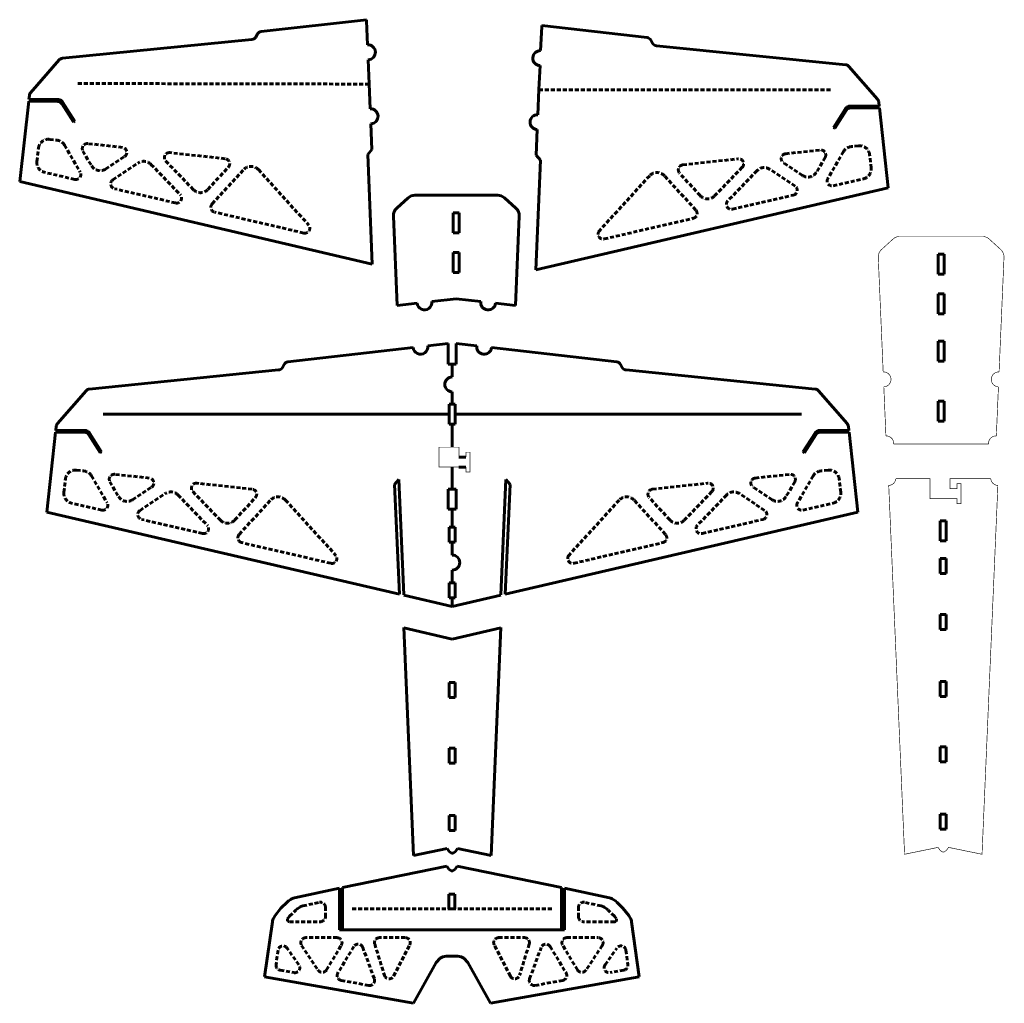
# Model space of a CAD drawing. Header units: millimetres. Extents: x 0 to 2676, y 135 to 1648.
# Tile 1 of 4: x 10 to 996, y 135 to 1120. Entities that reach past the tile are written whole.
import ezdxf

# ---------------------------------------------------------------- set-up
doc = ezdxf.new("R2010")
doc.units = ezdxf.units.MM
for name, pattern in [('K5LT32769', [6, 4, -2]), ('K5LT32770', [0]), ('K5LT32772', [0])]:
    doc.linetypes.add(name, pattern=pattern)

# ---------------------------------------------------------------- blocks, each defined once
blk = doc.blocks.new('U26')
at = {"color": 5, "linetype": 'K5LT32770', "lineweight": 60, "true_color": 0x0000ff}
for p, q in [((394.65, 511.55), (404.45, 283.2)), ((394.67, 511.2), (443.26, 499.92)), ((491.85, 511.2), (443.26, 499.92)), ((491.87, 511.55), (482.07, 283.2)), ((440.26, 441.37), (440.26, 456.37)), ((440.26, 456.37), (443.26, 456.37)), ((446.26, 456.37), (443.26, 456.37)), ((446.26, 441.37), (446.26, 456.37)), ((443.26, 441.37), (440.26, 441.37)), ((443.26, 441.37), (446.26, 441.37)), ((440.26, 375.75), (440.26, 390.75)), ((440.26, 390.75), (443.26, 390.75)), ((446.26, 390.75), (443.26, 390.75)), ((446.26, 375.75), (446.26, 390.75)), ((443.26, 375.75), (440.26, 375.75)), ((443.26, 375.75), (446.26, 375.75)), ((440.26, 308.23), (440.26, 323.23)), ((440.26, 323.23), (443.26, 323.23)), ((446.26, 323.23), (443.26, 323.23)), ((446.26, 308.23), (446.26, 323.23)), ((443.26, 308.23), (440.26, 308.23)), ((443.26, 308.23), (446.26, 308.23)), ((404.45, 283.2), (437.97, 290.08)), ((437.97, 290.08), (440.13, 287.07)), ((440.13, 287.07), (442.56, 285.49)), ((446.4, 287.07), (443.96, 285.49)), ((448.55, 290.08), (446.4, 287.07)), ((482.07, 283.2), (448.55, 290.08)), ((442.56, 285.49), (443.26, 285.49)), ((443.96, 285.49), (443.26, 285.49))]:
    blk.add_line(p, q, dxfattribs=at)
blk = doc.blocks.new('U27')
at = {"color": 5, "linetype": 'K5LT32770', "lineweight": 60, "true_color": 0x0000ff}
for p, q in [((333.08, 250.94), (437.63, 272.41)), ((437.63, 272.41), (439.78, 269.39)), ((439.78, 269.39), (442.21, 267.82)), ((442.21, 267.82), (442.91, 267.82)), ((443.61, 267.82), (442.91, 267.82)), ((446.05, 269.39), (443.61, 267.82)), ((448.2, 272.41), (446.05, 269.39)), ((552.74, 250.94), (448.2, 272.41)), ((284.99, 240.7), (330.08, 250.32)), ((330.08, 208.74), (330.08, 250.32)), ((333.08, 208.74), (333.08, 250.94)), ((552.74, 208.74), (552.74, 250.94)), ((555.74, 208.74), (555.74, 250.32)), ((600.83, 240.7), (555.74, 250.32)), ((279.22, 237.65), (281.41, 239.16)), ((439.91, 229.53), (439.91, 244.53)), ((442.91, 244.53), (439.91, 244.53)), ((442.91, 244.53), (445.91, 244.53)), ((445.91, 229.53), (445.91, 244.53)), ((606.61, 237.65), (604.41, 239.16)), ((265.84, 223.08), (271.58, 230.25)), ((271.58, 230.25), (277.81, 236.48)), ((614.25, 230.25), (608.01, 236.48)), ((619.98, 223.08), (614.25, 230.25)), ((264.3, 220.52), (265.84, 223.08)), ((621.52, 220.52), (619.98, 223.08)), ((255.23, 161.71), (262.98, 216.77)), ((330.08, 208.74), (333.08, 208.74)), ((333.08, 208.74), (442.91, 208.74)), ((552.74, 208.74), (442.91, 208.74)), ((552.74, 208.74), (555.74, 208.74)), ((630.59, 161.71), (622.85, 216.77)), ((431.03, 180.35), (427.01, 175.76)), ((433.61, 181.5), (431.03, 180.35)), ((437.05, 182.36), (433.61, 181.5)), ((442.91, 182.36), (437.05, 182.36)), ((442.91, 182.36), (448.77, 182.36)), ((448.77, 182.36), (452.21, 181.5)), ((452.21, 181.5), (454.79, 180.35)), ((454.79, 180.35), (458.81, 175.76)), ((427.01, 175.76), (404.36, 135.04)), ((458.81, 175.76), (481.46, 135.04)), ((404.36, 135.04), (255.23, 161.71)), ((481.46, 135.04), (630.59, 161.71))]:
    blk.add_line(p, q, dxfattribs=at)
at = {"color": 5, "linetype": 'K5LT32769', "lineweight": 60, "true_color": 0x0000ff}
for p, q in [((280.18, 222.22), (286.41, 228.46)), ((287.82, 229.62), (290.01, 231.13)), ((293.59, 232.67), (310.09, 236.2)), ((316.14, 221.77), (316.14, 231.31)), ((442.91, 229.53), (342.91, 229.53)), ((442.91, 229.53), (542.91, 229.53)), ((569.69, 221.77), (569.69, 231.31)), ((592.23, 232.67), (575.73, 236.2)), ((598.01, 229.62), (595.81, 231.13)), ((605.65, 222.22), (599.41, 228.46)), ((278.41, 220.02), (280.18, 222.22)), ((607.41, 220.02), (605.65, 222.22)), ((279.97, 216.77), (311.14, 216.77)), ((605.85, 216.77), (574.69, 216.77)), ((327.75, 200.81), (296.48, 200.81)), ((396.14, 200.81), (370.3, 200.81)), ((489.68, 200.81), (515.52, 200.81)), ((558.07, 200.81), (589.34, 200.81)), ((268.62, 188.21), (266.65, 173.86)), ((289.51, 173.57), (277.66, 190.41)), ((292.31, 193.05), (308.75, 168.3)), ((317.21, 168.5), (332.04, 193.24)), ((344.51, 191.9), (328.59, 165.43)), ((365.12, 159.61), (353.48, 191.06)), ((365.53, 194.34), (375.2, 163.07)), ((384.42, 162.25), (400.59, 193.52)), ((501.41, 162.25), (485.24, 193.52)), ((520.29, 194.34), (510.62, 163.07)), ((520.7, 159.61), (532.34, 191.06)), ((541.32, 191.9), (557.23, 165.43)), ((568.62, 168.5), (553.78, 193.24)), ((593.51, 193.05), (577.07, 168.3)), ((596.32, 173.57), (608.16, 190.41)), ((617.2, 188.21), (619.17, 173.86)), ((270.72, 168.26), (284.53, 165.77)), ((615.11, 168.26), (601.29, 165.77)), ((331.99, 157.93), (359.54, 152.96)), ((553.83, 157.93), (526.28, 152.96))]:
    blk.add_line(p, q, dxfattribs=at)
at = {"color": 5, "linetype": 'K5LT32770', "lineweight": 60, "true_color": 0x0000ff}
for centre, start, end in [((284.88, 229.41), 124.50853, 135), ((287.08, 230.92), 102.04703, 124.50853), ((598.75, 230.92), 55.49147, 77.95297), ((272.88, 215.37), 149.03625, 171.99086), ((612.94, 215.37), 8.00914, 30.96375)]:
    blk.add_arc(centre, 10, start, end, dxfattribs=at)
at = {"color": 5, "linetype": 'K5LT32769', "lineweight": 60, "true_color": 0x0000ff}
for centre, radius, start, end in [((600.94, 229.41), 10, 45, 55.49147), ((293.48, 221.38), 10, 124.50853, 135), ((295.68, 222.89), 10, 102.04703, 124.50853), ((311.14, 231.31), 5, 0, 102.04703), ((574.69, 231.31), 5, 77.95297, 180), ((590.15, 222.89), 10, 55.49147, 77.95297), ((592.34, 221.38), 10, 45, 55.49147), ((279.97, 218.77), 2, 141.34019, 270), ((311.14, 221.77), 5, 270, 0), ((574.69, 221.77), 5, 180, 270), ((605.85, 218.77), 2, 270, 38.65981), ((296.48, 195.81), 5, 90, 213.5972), ((327.75, 195.81), 5, 329.05666, 90), ((370.3, 195.81), 5, 90, 197.18795), ((396.14, 195.81), 5, 332.65731, 90), ((489.68, 195.81), 5, 90, 207.34269), ((515.52, 195.81), 5, 342.81205, 90), ((558.07, 195.81), 5, 90, 210.94334), ((589.34, 195.81), 5, 326.4028, 90), ((273.57, 187.54), 5, 35.11662, 172.19147), ((348.79, 189.32), 5, 20.31161, 148.98195), ((537.03, 189.32), 5, 31.01805, 159.68839), ((612.25, 187.54), 5, 7.80853, 144.88338), ((271.6, 173.18), 5, 172.19147, 259.78575), ((285.42, 170.69), 5, 259.78575, 35.11662), ((312.92, 171.07), 5, 213.5972, 329.05666), ((572.9, 171.07), 5, 210.94334, 326.4028), ((600.41, 170.69), 5, 144.88338, 280.21425), ((614.22, 173.18), 5, 280.21425, 7.80853), ((332.88, 162.85), 5, 148.98195, 259.76816), ((360.43, 157.88), 5, 259.76816, 20.31161), ((379.98, 164.55), 5, 197.18795, 332.65731), ((505.85, 164.55), 5, 207.34269, 342.81205), ((525.39, 157.88), 5, 159.68839, 280.23184), ((552.95, 162.85), 5, 280.23184, 31.01805)]:
    blk.add_arc(centre, radius, start, end, dxfattribs=at)
blk = doc.blocks.new('U28')
at = {"color": 5, "linetype": 'K5LT32770', "lineweight": 60, "true_color": 0x0000ff}
for p, q in [((399.05, 942.06), (387.53, 931.59)), ((447.26, 944.66), (405.78, 944.66)), ((447.26, 944.66), (488.74, 944.66)), ((495.47, 942.06), (506.99, 931.59)), ((384.27, 923.76), (388.12, 834.14)), ((444.26, 906.85), (444.26, 926.85)), ((444.26, 926.85), (447.26, 926.85)), ((450.26, 926.85), (447.26, 926.85)), ((450.26, 906.85), (450.26, 926.85)), ((510.25, 923.76), (506.4, 834.14)), ((447.26, 906.85), (444.26, 906.85)), ((447.26, 906.85), (450.26, 906.85)), ((444.26, 867.21), (444.26, 887.21)), ((444.26, 887.21), (447.26, 887.21)), ((450.26, 887.21), (447.26, 887.21)), ((450.26, 867.21), (450.26, 887.21)), ((447.26, 867.21), (444.26, 867.21)), ((447.26, 867.21), (450.26, 867.21)), ((447.26, 840.87), (422.79, 838.08)), ((447.26, 840.87), (471.73, 838.08)), ((407.88, 836.39), (388.12, 834.14)), ((486.64, 836.39), (506.4, 834.14))]:
    blk.add_line(p, q, dxfattribs=at)
for centre, radius, start, end in [((405.78, 934.66), 10, 90, 132.27366), ((488.74, 934.66), 10, 47.72634, 90), ((394.26, 924.19), 10, 132.27366, 182.45754), ((500.26, 924.19), 10, 357.54246, 47.72634), ((415.34, 837.24), 7.5, 186.48811, 6.48811), ((479.18, 837.24), 7.5, 173.51189, 353.51189)]:
    blk.add_arc(centre, radius, start, end, dxfattribs=at)
blk = doc.blocks.new('U29')
at = {"color": 5, "linetype": 'K5LT32770', "lineweight": 60, "true_color": 0x0000ff}
for p, q in [((532.78, 1113.41), (531.75, 1089.45)), ((532.83, 1114.61), (532.78, 1113.41)), ((532.83, 1114.61), (638.38, 1102.6)), ((642.19, 1100.06), (643.89, 1096.99)), ((647.76, 1094.45), (837.39, 1075.37)), ((531.11, 1074.46), (530.08, 1050.51)), ((840.66, 1073.68), (869.31, 1040.79)), ((530.08, 1050.51), (529, 1025.31)), ((870.51, 1038.06), (870.97, 1033.88)), ((825.03, 1012.33), (837.32, 1031.57)), ((826.39, 1011.51), (838.11, 1029.85)), ((841.53, 1033.88), (870.97, 1033.88)), ((842.32, 1032.16), (871.16, 1032.16)), ((871.16, 1032.16), (880.09, 951.86)), ((528.36, 1010.32), (527.26, 984.68)), ((826.39, 1011.51), (825.03, 1012.33)), ((526.77, 869.84), (531.48, 979.6)), ((531.48, 979.6), (527.26, 984.68)), ((880.09, 951.86), (526.77, 869.84))]:
    blk.add_line(p, q, dxfattribs=at)
at = {"color": 5, "linetype": 'K5LT32769', "lineweight": 60, "true_color": 0x0000ff}
for p, q in [((530.06, 1050.11), (823.69, 1050.11)), ((777.26, 986.19), (811.88, 989.94)), ((835.2, 988.38), (819.47, 961.44)), ((850.36, 994.1), (842.76, 993.28)), ((674.15, 975.04), (729.64, 981.04)), ((793.99, 964.47), (775.04, 977.06)), ((816.74, 982.45), (808.16, 967.76)), ((862.86, 971.92), (861.38, 985.27)), ((733.77, 972.59), (706.1, 944.01)), ((748.57, 969.26), (719.25, 938.96)), ((786.62, 953.81), (761.29, 970.64)), ((640.99, 964.17), (590.59, 909.02)), ((687.22, 929.73), (655.75, 964.17)), ((691.53, 944.21), (670.99, 966.69)), ((824.92, 954.05), (855.18, 961.07)), ((723.97, 930.62), (784.98, 944.78)), ((595.42, 900.77), (684.66, 921.49))]:
    blk.add_line(p, q, dxfattribs=at)
at = {"color": 5, "linetype": 'K5LT32770', "lineweight": 60, "true_color": 0x0000ff}
for centre, radius, start, end in [((637.82, 1097.63), 5, 29.05461, 83.51189), ((648.26, 1099.42), 5, 209.05461, 264.25584), ((531.43, 1081.96), 7.5, 87.54246, 267.54246), ((836.89, 1070.4), 5, 41.05482, 84.25584), ((865.54, 1037.51), 5, 6.34019, 41.05482), ((841.53, 1028.88), 5, 90, 147.42595), ((842.32, 1027.16), 5, 90, 147.42595), ((528.68, 1017.81), 7.5, 87.54246, 267.54246)]:
    blk.add_arc(centre, radius, start, end, dxfattribs=at)
at = {"color": 5, "linetype": 'K5LT32769', "lineweight": 60, "true_color": 0x0000ff}
for centre, radius, start, end in [((812.42, 984.97), 5, 329.72591, 96.17564), ((843.84, 983.34), 10, 96.17564, 149.72591), ((851.44, 984.16), 10, 6.34019, 96.17564), ((730.17, 976.07), 5, 315.93855, 96.17564), ((777.8, 981.22), 5, 96.17564, 236.41272), ((648.37, 957.42), 10, 42.41906, 137.58094), ((674.69, 970.06), 5, 96.17564, 222.41906), ((755.76, 962.31), 10, 56.41272, 135.93855), ((799.52, 972.8), 10, 236.41272, 329.72591), ((852.92, 970.82), 10, 283.06932, 6.34019), ((823.79, 958.92), 5, 149.72591, 283.06932), ((783.85, 949.65), 5, 283.06932, 56.41272), ((698.92, 950.96), 10, 222.41906, 315.93855), ((722.84, 935.49), 5, 135.93855, 283.06932), ((683.53, 926.36), 5, 283.06932, 42.41906), ((594.28, 905.64), 5, 137.58094, 283.06932)]:
    blk.add_arc(centre, radius, start, end, dxfattribs=at)
blk = doc.blocks.new('U30')
at = {"color": 5, "linetype": 'K5LT32770', "lineweight": 60, "true_color": 0x0000ff}
for p, q in [((357.36, 1120.48), (251.79, 1108.68)), ((357.36, 1120.48), (357.41, 1119.28)), ((357.41, 1119.28), (358.39, 1095.32)), ((247.98, 1106.15), (246.27, 1103.09)), ((242.39, 1100.55), (52.73, 1081.85)), ((49.45, 1080.16), (20.74, 1047.33)), ((359.01, 1080.33), (359.99, 1056.38)), ((359.99, 1056.38), (361.02, 1031.17)), ((18.87, 1038.7), (9.79, 958.41)), ((47.71, 1038.64), (18.87, 1038.7)), ((19.54, 1044.6), (19.06, 1040.42)), ((48.51, 1040.36), (19.06, 1040.42)), ((63.6, 1017.96), (51.92, 1036.32)), ((64.97, 1018.78), (52.72, 1038.04)), ((63.6, 1017.96), (64.97, 1018.78)), ((361.63, 1016.18), (362.68, 990.54)), ((358.45, 985.47), (362.68, 990.54)), ((362.95, 875.7), (358.45, 985.47)), ((9.79, 958.41), (362.95, 875.7))]:
    blk.add_line(p, q, dxfattribs=at)
at = {"color": 5, "linetype": 'K5LT32769', "lineweight": 60, "true_color": 0x0000ff}
for p, q in [((360.01, 1055.98), (66.38, 1056.56)), ((39.6, 1000.6), (47.2, 999.76)), ((27.06, 978.44), (28.57, 991.79)), ((54.75, 994.85), (70.42, 967.88)), ((73.2, 988.88), (81.75, 974.17)), ((112.68, 992.55), (78.07, 996.36)), ((215.77, 981.19), (160.3, 987.3)), ((95.91, 970.86), (114.89, 983.41)), ((103.26, 960.19), (128.62, 976.96)), ((156.15, 978.86), (183.76, 950.22)), ((64.96, 960.5), (34.71, 967.58)), ((141.34, 975.56), (170.6, 945.2)), ((198.33, 950.4), (218.91, 972.84)), ((202.61, 935.91), (234.15, 970.28)), ((248.91, 970.25), (299.2, 915)), ((165.86, 936.87), (104.88, 951.15)), ((294.36, 906.77), (205.16, 927.66))]:
    blk.add_line(p, q, dxfattribs=at)
at = {"color": 5, "linetype": 'K5LT32770', "lineweight": 60, "true_color": 0x0000ff}
for centre, radius, start, end in [((252.34, 1103.71), 5, 96.37508, 150.83235), ((241.9, 1105.52), 5, 275.63112, 330.83235), ((358.7, 1087.83), 7.5, 272.3445, 92.3445), ((53.22, 1076.87), 5, 95.63112, 138.83214), ((24.5, 1044.04), 5, 138.83214, 173.54677), ((47.7, 1033.64), 5, 32.46101, 89.88696), ((48.5, 1035.36), 5, 32.46101, 89.88696), ((361.33, 1023.68), 7.5, 272.3445, 92.3445)]:
    blk.add_arc(centre, radius, start, end, dxfattribs=at)
at = {"color": 5, "linetype": 'K5LT32769', "lineweight": 60, "true_color": 0x0000ff}
for centre, radius, start, end in [((38.5, 990.66), 10, 83.71133, 173.54677), ((46.1, 989.82), 10, 30.16105, 83.71133), ((77.52, 991.39), 5, 83.71133, 210.16105), ((112.13, 987.58), 5, 303.47424, 83.71133), ((159.75, 982.33), 5, 83.71133, 223.94842), ((36.99, 977.32), 10, 173.54677, 256.81765), ((134.14, 968.62), 10, 43.94842, 123.47424), ((215.23, 976.22), 5, 317.4679, 83.71133), ((66.1, 965.37), 5, 256.81765, 30.16105), ((90.39, 979.2), 10, 210.16105, 303.47424), ((241.52, 963.52), 10, 42.30602, 137.4679), ((106.02, 956.02), 5, 123.47424, 256.81765), ((190.96, 957.16), 10, 223.94842, 317.4679), ((167, 941.73), 5, 256.81765, 43.94842), ((206.3, 932.53), 5, 137.4679, 256.81765), ((295.5, 911.64), 5, 256.81765, 42.30602)]:
    blk.add_arc(centre, radius, start, end, dxfattribs=at)
blk = doc.blocks.new('U31')
at = {"color": 5, "linetype": 'K5LT32770', "lineweight": 60, "true_color": 0x0000ff}
for p, q in [((932.19, 598.52), (932.19, 618.52)), ((932.19, 618.52), (935.19, 618.52)), ((938.19, 618.52), (935.19, 618.52)), ((938.19, 598.52), (938.19, 618.52)), ((935.19, 598.52), (932.19, 598.52)), ((935.19, 598.52), (938.19, 598.52)), ((932.19, 565.61), (932.19, 580.61)), ((932.19, 580.61), (935.19, 580.61)), ((938.19, 580.61), (935.19, 580.61)), ((938.19, 565.61), (938.19, 580.61)), ((935.19, 565.61), (932.19, 565.61)), ((935.19, 565.61), (938.19, 565.61)), ((932.19, 509.63), (932.19, 524.63)), ((932.19, 524.63), (935.19, 524.63)), ((938.19, 524.63), (935.19, 524.63)), ((938.19, 509.63), (938.19, 524.63)), ((935.19, 509.63), (932.19, 509.63)), ((935.19, 509.63), (938.19, 509.63)), ((932.19, 442.52), (932.19, 457.52)), ((932.19, 457.52), (935.19, 457.52)), ((938.19, 457.52), (935.19, 457.52)), ((938.19, 442.52), (938.19, 457.52)), ((935.19, 442.52), (932.19, 442.52)), ((935.19, 442.52), (938.19, 442.52)), ((932.19, 376.9), (932.19, 391.9)), ((932.19, 391.9), (935.19, 391.9)), ((938.19, 391.9), (935.19, 391.9)), ((938.19, 376.9), (938.19, 391.9)), ((935.19, 376.9), (932.19, 376.9)), ((935.19, 376.9), (938.19, 376.9)), ((932.19, 309.38), (932.19, 324.38)), ((932.19, 324.38), (935.19, 324.38)), ((938.19, 324.38), (935.19, 324.38)), ((938.19, 309.38), (938.19, 324.38)), ((935.19, 309.38), (932.19, 309.38)), ((935.19, 309.38), (938.19, 309.38))]:
    blk.add_line(p, q, dxfattribs=at)
at = {"color": 5, "linetype": 'K5LT32772', "true_color": 0x0000ff, "const_width": 0.6}
blk.add_lwpolyline([(983.8, 512.69), (974, 284.35), (940.48, 291.23), (938.33, 288.22), (935.89, 286.64), (935.19, 286.64), (934.49, 286.64), (932.06, 288.22), (929.91, 291.23), (896.38, 284.35), (886.58, 512.69), (880.52, 653.87, 0.375831), (887.67, 660.69), (921.82, 660.69), (921.82, 640.69), (935.19, 640.69), (941.82, 640.69), (948.82, 640.69), (948.82, 635.69), (952.82, 635.69), (952.82, 655.69), (948.82, 655.69), (948.82, 650.69), (941.82, 650.69), (941.82, 660.69), (982.71, 660.69, 0.375831), (989.86, 653.87)], format="xyb", close=True, dxfattribs=at)
blk = doc.blocks.new('U32')
at = {"color": 5, "linetype": 'K5LT32770', "lineweight": 60, "true_color": 0x0000ff}
for p, q in [((930.02, 865.47), (930.02, 885.47)), ((930.02, 885.47), (933.02, 885.47)), ((936.02, 885.47), (933.02, 885.47)), ((936.02, 865.47), (936.02, 885.47)), ((933.02, 865.47), (930.02, 865.47)), ((933.02, 865.47), (936.02, 865.47)), ((930.02, 825.83), (930.02, 845.83)), ((930.02, 845.83), (933.02, 845.83)), ((936.02, 845.83), (933.02, 845.83)), ((936.02, 825.83), (936.02, 845.83)), ((933.02, 825.83), (930.02, 825.83)), ((933.02, 825.83), (936.02, 825.83)), ((933.02, 798.32), (930.02, 798.32)), ((930.02, 798.32), (930.02, 778.32)), ((933.02, 798.32), (936.02, 798.32)), ((936.02, 798.32), (936.02, 778.32)), ((930.02, 778.32), (933.02, 778.32)), ((936.02, 778.32), (933.02, 778.32)), ((933.02, 738.27), (930.02, 738.27)), ((930.02, 738.27), (930.02, 718.27)), ((933.02, 738.27), (936.02, 738.27)), ((936.02, 738.27), (936.02, 718.27)), ((930.02, 718.27), (933.02, 718.27)), ((936.02, 718.27), (933.02, 718.27))]:
    blk.add_line(p, q, dxfattribs=at)
at = {"color": 5, "linetype": 'K5LT32772', "true_color": 0x0000ff, "const_width": 0.6}
blk.add_lwpolyline([(992.16, 792.77), (996.01, 882.39, 0.222537), (992.74, 890.21), (981.22, 900.69, 0.186574), (974.5, 903.29), (933.02, 903.29), (891.54, 903.29, 0.186574), (884.81, 900.69), (873.29, 890.21, 0.222537), (870.03, 882.39), (873.87, 792.77), (873.93, 791.57), (874.95, 767.61, -1), (875.6, 752.63), (876.62, 728.67), (877.71, 703.47, -0.453667), (885.5, 695.3), (919.64, 695.3), (939.02, 695.3), (939.64, 695.3), (980.54, 695.3, -0.453667), (988.33, 703.47), (989.41, 728.67), (990.44, 752.63, -1), (991.08, 767.61), (992.11, 791.57)], format="xyb", close=True, dxfattribs=at)
blk = doc.blocks.new('U40')
at = {"color": 5, "linetype": 'K5LT32770', "lineweight": 60, "true_color": 0x0000ff}
for p, q in [((447.26, 795.96), (467.73, 793.63)), ((447.26, 795.96), (447.26, 775.24)), ((482.64, 791.93), (607.96, 777.68)), ((447.26, 775.24), (443.26, 775.24)), ((443.26, 762.56), (443.26, 775.24)), ((611.76, 775.14), (613.47, 772.07)), ((617.34, 769.53), (806.97, 750.45)), ((443.26, 735.19), (443.26, 747.56)), ((810.24, 748.76), (838.88, 715.87)), ((443.26, 735.19), (446.26, 735.19)), ((446.26, 735.19), (446.26, 715.19)), ((446.26, 725.19), (793.26, 725.19)), ((446.26, 715.19), (443.26, 715.19)), ((443.26, 692.22), (443.26, 715.19)), ((840.08, 713.14), (840.55, 708.96)), ((794.6, 687.41), (806.89, 706.65)), ((795.96, 686.59), (807.68, 704.93)), ((811.1, 708.96), (840.55, 708.96)), ((811.9, 707.24), (840.74, 707.24)), ((840.74, 707.24), (849.66, 626.94)), ((456.89, 682.22), (449.89, 682.22)), ((795.96, 686.59), (794.6, 687.41)), ((443.26, 650.05), (443.26, 672.22)), ((449.89, 672.22), (456.89, 672.22)), ((496.83, 659.76), (491.87, 544.22)), ((496.34, 544.91), (501.05, 654.68)), ((501.05, 654.68), (496.83, 659.76)), ((447.26, 650.05), (443.26, 650.05)), ((447.26, 630.05), (447.26, 650.05)), ((443.26, 630.05), (447.26, 630.05)), ((443.26, 612.14), (443.26, 630.05)), ((849.66, 626.94), (496.34, 544.91)), ((440.26, 597.14), (440.26, 612.14)), ((440.26, 612.14), (443.26, 612.14)), ((446.26, 612.14), (443.26, 612.14)), ((446.26, 597.14), (446.26, 612.14)), ((443.26, 597.14), (440.26, 597.14)), ((443.26, 597.14), (446.26, 597.14)), ((443.26, 584.1), (443.26, 597.14)), ((443.26, 556.16), (443.26, 569.1)), ((446.26, 556.16), (443.26, 556.16)), ((446.26, 541.16), (446.26, 556.16)), ((491.85, 543.87), (443.26, 532.59)), ((443.26, 541.16), (446.26, 541.16)), ((443.26, 532.59), (443.26, 541.16))]:
    blk.add_line(p, q, dxfattribs=at)
at = {"color": 5, "linetype": 'K5LT32769', "lineweight": 60, "true_color": 0x0000ff}
for p, q in [((746.84, 661.27), (781.45, 665.02)), ((804.77, 663.46), (789.05, 636.52)), ((819.93, 669.18), (812.33, 668.36)), ((643.72, 650.12), (699.21, 656.12)), ((763.56, 639.55), (744.61, 652.14)), ((786.31, 657.53), (777.73, 642.84)), ((832.43, 647), (830.95, 660.34)), ((661.11, 619.29), (640.57, 641.77)), ((703.34, 647.67), (675.67, 619.08)), ((718.14, 644.34), (688.82, 614.04)), ((756.19, 628.89), (730.86, 645.72)), ((610.56, 639.25), (560.17, 584.09)), ((656.79, 604.81), (625.33, 639.25)), ((794.49, 629.13), (824.75, 636.15)), ((693.55, 605.69), (754.56, 619.86)), ((564.99, 575.85), (654.23, 596.57))]:
    blk.add_line(p, q, dxfattribs=at)
at = {"color": 5, "linetype": 'K5LT32772', "true_color": 0x0000ff, "const_width": 0.6}
for points in [[(443.26, 692.22), (449.26, 692.22)], [(449.26, 692.22), (449.89, 692.22), (449.89, 682.22)], [(456.89, 682.22), (456.89, 687.22), (460.89, 687.22), (460.89, 667.22), (456.89, 667.22), (456.89, 672.22)], [(449.89, 672.22), (443.26, 672.22)]]:
    blk.add_lwpolyline(points, dxfattribs=at)
at = {"color": 5, "linetype": 'K5LT32770', "lineweight": 60, "true_color": 0x0000ff}
for centre, radius, start, end in [((475.18, 792.78), 7.5, 173.51189, 353.51189), ((607.39, 772.71), 5, 29.05461, 83.51189), ((617.84, 774.5), 5, 209.05461, 264.25584), ((443.26, 755.06), 7.5, 90, 270), ((806.47, 745.48), 5, 41.05482, 84.25584), ((835.11, 712.59), 5, 6.34019, 41.05482), ((811.1, 703.96), 5, 90, 147.42595), ((811.9, 702.24), 5, 90, 147.42595), ((443.26, 576.6), 7.5, 270, 90)]:
    blk.add_arc(centre, radius, start, end, dxfattribs=at)
at = {"color": 5, "linetype": 'K5LT32769', "lineweight": 60, "true_color": 0x0000ff}
for centre, radius, start, end in [((747.37, 656.3), 5, 96.17564, 236.41272), ((781.99, 660.05), 5, 329.72591, 96.17564), ((813.41, 658.42), 10, 96.17564, 149.72591), ((821.01, 659.24), 10, 6.34019, 96.17564), ((699.75, 651.15), 5, 315.93855, 96.17564), ((617.94, 632.5), 10, 42.41906, 137.58094), ((644.26, 645.14), 5, 96.17564, 222.41906), ((725.33, 637.39), 10, 56.41272, 135.93855), ((769.1, 647.88), 10, 236.41272, 329.72591), ((822.49, 645.89), 10, 283.06932, 6.34019), ((793.36, 634), 5, 149.72591, 283.06932), ((753.43, 624.73), 5, 283.06932, 56.41272), ((668.49, 626.04), 10, 222.41906, 315.93855), ((692.41, 610.57), 5, 135.93855, 283.06932), ((653.1, 601.44), 5, 283.06932, 42.41906), ((563.86, 580.72), 5, 137.58094, 283.06932)]:
    blk.add_arc(centre, radius, start, end, dxfattribs=at)
blk = doc.blocks.new('U41')
at = {"color": 5, "linetype": 'K5LT32770', "lineweight": 60, "true_color": 0x0000ff}
for p, q in [((403.88, 791.93), (278.56, 777.68)), ((439.26, 795.96), (418.79, 793.63)), ((439.26, 795.96), (439.26, 775.24)), ((269.18, 769.53), (79.55, 750.45)), ((274.76, 775.14), (273.05, 772.07)), ((439.26, 775.24), (443.26, 775.24)), ((443.26, 762.56), (443.26, 775.24)), ((76.28, 748.76), (47.64, 715.87)), ((443.26, 735.19), (443.26, 747.56)), ((443.26, 735.19), (440.26, 735.19)), ((440.26, 735.19), (440.26, 715.19)), ((440.26, 725.19), (93.26, 725.19)), ((46.44, 713.14), (45.97, 708.96)), ((440.26, 715.19), (443.26, 715.19)), ((443.26, 692.22), (443.26, 715.19)), ((45.78, 707.24), (36.86, 626.94)), ((74.62, 707.24), (45.78, 707.24)), ((75.42, 708.96), (45.97, 708.96)), ((90.56, 686.59), (78.84, 704.93)), ((91.92, 687.41), (79.63, 706.65)), ((90.56, 686.59), (91.92, 687.41)), ((443.26, 650.05), (443.26, 672.22)), ((385.47, 654.68), (389.69, 659.76)), ((390.18, 544.91), (385.47, 654.68)), ((389.69, 659.76), (394.65, 544.22)), ((439.26, 630.05), (439.26, 650.05)), ((439.26, 650.05), (443.26, 650.05)), ((36.86, 626.94), (390.18, 544.91)), ((443.26, 630.05), (439.26, 630.05)), ((443.26, 612.14), (443.26, 630.05)), ((440.26, 597.14), (440.26, 612.14)), ((440.26, 612.14), (443.26, 612.14)), ((443.26, 597.14), (440.26, 597.14)), ((443.26, 584.1), (443.26, 597.14)), ((443.26, 556.16), (443.26, 569.1)), ((440.26, 541.16), (440.26, 556.16)), ((440.26, 556.16), (443.26, 556.16)), ((394.67, 543.87), (443.26, 532.59)), ((443.26, 541.16), (440.26, 541.16)), ((443.26, 532.59), (443.26, 541.16))]:
    blk.add_line(p, q, dxfattribs=at)
at = {"color": 5, "linetype": 'K5LT32769', "lineweight": 60, "true_color": 0x0000ff}
for p, q in [((66.59, 669.18), (74.19, 668.36)), ((81.75, 663.46), (97.47, 636.52)), ((139.68, 661.27), (105.07, 665.02)), ((54.09, 647), (55.57, 660.34)), ((100.21, 657.53), (108.79, 642.84)), ((122.96, 639.55), (141.91, 652.14)), ((242.8, 650.12), (187.31, 656.12)), ((130.33, 628.89), (155.66, 645.72)), ((168.38, 644.34), (197.7, 614.04)), ((183.18, 647.67), (210.85, 619.08)), ((225.41, 619.29), (245.95, 641.77)), ((92.03, 629.13), (61.77, 636.15)), ((229.73, 604.81), (261.19, 639.25)), ((275.96, 639.25), (326.35, 584.09)), ((192.98, 605.69), (131.96, 619.86)), ((321.53, 575.85), (232.29, 596.57))]:
    blk.add_line(p, q, dxfattribs=at)
at = {"color": 5, "linetype": 'K5LT32772', "true_color": 0x0000ff, "const_width": 0.6}
blk.add_lwpolyline([(443.26, 672.22), (429.89, 672.22), (429.89, 692.22), (443.26, 692.22)], dxfattribs=at)
at = {"color": 5, "linetype": 'K5LT32770', "lineweight": 60, "true_color": 0x0000ff}
for centre, radius, start, end in [((411.34, 792.78), 7.5, 186.48811, 6.48811), ((268.68, 774.5), 5, 275.74416, 330.94539), ((279.13, 772.71), 5, 96.48811, 150.94539), ((443.26, 755.06), 7.5, 90, 270), ((80.05, 745.48), 5, 95.74416, 138.94518), ((51.41, 712.59), 5, 138.94518, 173.65981), ((74.62, 702.24), 5, 32.57405, 90), ((75.42, 703.96), 5, 32.57405, 90), ((443.26, 576.6), 7.5, 270, 90)]:
    blk.add_arc(centre, radius, start, end, dxfattribs=at)
at = {"color": 5, "linetype": 'K5LT32769', "lineweight": 60, "true_color": 0x0000ff}
for centre, radius, start, end in [((65.51, 659.24), 10, 83.82436, 173.65981), ((73.11, 658.42), 10, 30.27409, 83.82436), ((104.53, 660.05), 5, 83.82436, 210.27409), ((139.15, 656.3), 5, 303.58728, 83.82436), ((186.77, 651.15), 5, 83.82436, 224.06145), ((64.03, 645.89), 10, 173.65981, 256.93068), ((117.42, 647.88), 10, 210.27409, 303.58728), ((161.19, 637.39), 10, 44.06145, 123.58728), ((242.26, 645.14), 5, 317.58094, 83.82436), ((268.58, 632.5), 10, 42.41906, 137.58094), ((93.16, 634), 5, 256.93068, 30.27409), ((133.09, 624.73), 5, 123.58728, 256.93068), ((194.11, 610.57), 5, 256.93068, 44.06145), ((218.03, 626.04), 10, 224.06145, 317.58094), ((233.42, 601.44), 5, 137.58094, 256.93068), ((322.66, 580.72), 5, 256.93068, 42.41906)]:
    blk.add_arc(centre, radius, start, end, dxfattribs=at)

msp = doc.modelspace()

# ---------------------------------------------------------------- block references
for name in ['U30', 'U29', 'U28', 'U32', 'U41', 'U40', 'U31', 'U26', 'U27']:
    msp.add_blockref(name, (0, 0))

doc.saveas('drawing.dxf')
